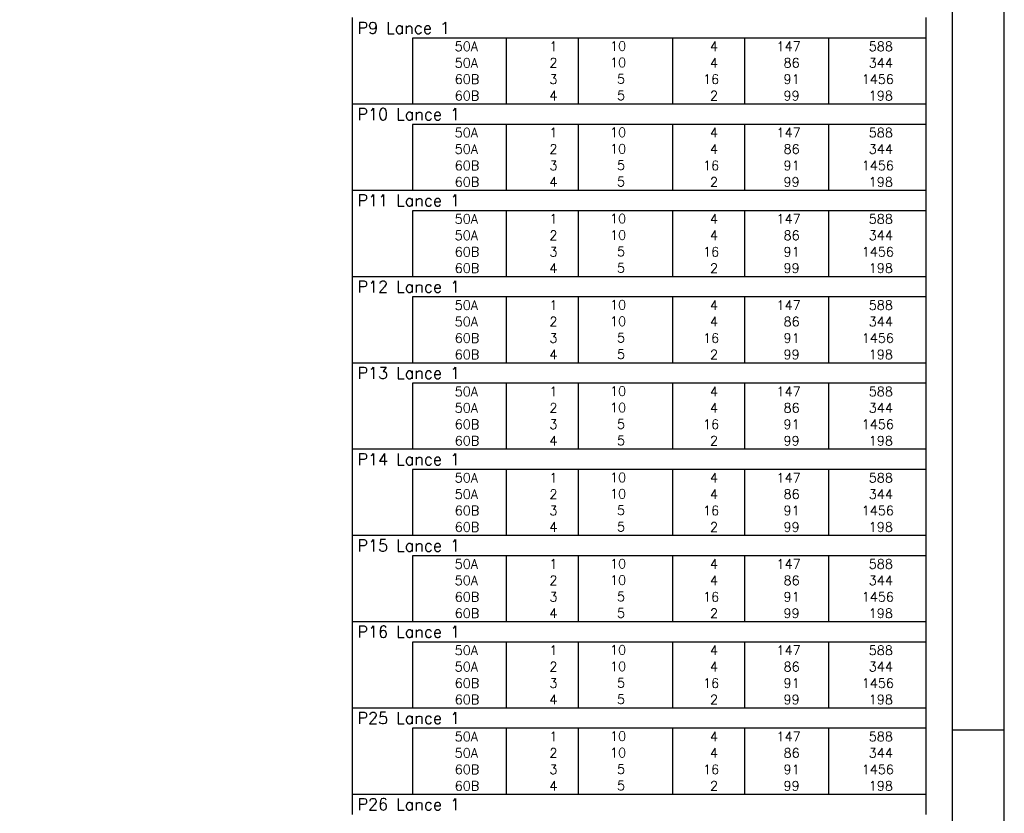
# Model space of a CAD drawing. Extents: x 0 to 84.1, y 0 to 59.4.
# Tile 8 of 9: x 65.2 to 84.1, y 28.1 to 43.3. Entities that reach past the tile are written whole.
import ezdxf

# ---------------------------------------------------------------- set-up
doc = ezdxf.new("R2010")
doc.units = 0
doc.layers.add('2', color=2, linetype='CONTINUOUS')
doc.styles.get("Standard").update_dxf_attribs({"font": 'ROMANS.SHX'})

msp = doc.modelspace()

# ---------------------------------------------------------------- linework, layer by layer
at = {"layer": '2', "linetype": 'CONTINUOUS'}
for p, q in [((84.100006, 0), (84.100006, 59.400002)), ((71.6, 42.965011), (71.6, 43.358761)), ((82.6, 42.965011), (82.6, 43.358761)), ((71.6, 42.650011), (71.6, 42.965011)), ((82.6, 42.965011), (72.75, 42.965011)), ((72.75, 42.965011), (72.75, 42.650011)), ((74.55, 42.965011), (74.55, 42.650011)), ((75.93, 42.965011), (75.93, 42.650011)), ((77.74, 42.965011), (77.74, 42.650011)), ((79.12, 42.965011), (79.12, 42.650011)), ((80.73, 42.965011), (80.73, 42.650011)), ((82.6, 42.650011), (82.6, 42.965011)), ((71.6, 42.335011), (71.6, 42.650011)), ((72.75, 42.650011), (72.75, 42.335011)), ((74.55, 42.650011), (74.55, 42.335011)), ((75.93, 42.650011), (75.93, 42.335011)), ((77.74, 42.650011), (77.74, 42.335011)), ((79.12, 42.650011), (79.12, 42.335011)), ((80.73, 42.650011), (80.73, 42.335011)), ((82.6, 42.335011), (82.6, 42.650011)), ((71.6, 42.020011), (71.6, 42.335011)), ((72.75, 42.335011), (72.75, 42.020011)), ((74.55, 42.335011), (74.55, 42.020011)), ((75.93, 42.335011), (75.93, 42.020011)), ((77.74, 42.335011), (77.74, 42.020011)), ((79.12, 42.335011), (79.12, 42.020011)), ((80.73, 42.335011), (80.73, 42.020011)), ((82.6, 42.020011), (82.6, 42.335011)), ((71.6, 41.705011), (71.6, 42.020011)), ((72.75, 42.020011), (72.75, 41.705011)), ((74.55, 42.020011), (74.55, 41.705011)), ((75.93, 42.020011), (75.93, 41.705011)), ((77.74, 42.020011), (77.74, 41.705011)), ((79.12, 42.020011), (79.12, 41.705011)), ((80.73, 42.020011), (80.73, 41.705011)), ((82.6, 41.705011), (82.6, 42.020011)), ((71.6, 41.311261), (71.6, 41.705011)), ((71.6, 41.705011), (82.6, 41.705011)), ((82.6, 41.311261), (82.6, 41.705011)), ((71.6, 40.996261), (71.6, 41.311261)), ((82.6, 41.311261), (72.75, 41.311261)), ((72.75, 41.311261), (72.75, 40.996261)), ((74.55, 41.311261), (74.55, 40.996261)), ((75.93, 41.311261), (75.93, 40.996261)), ((77.74, 41.311261), (77.74, 40.996261)), ((79.12, 41.311261), (79.12, 40.996261)), ((80.73, 41.311261), (80.73, 40.996261)), ((82.6, 40.996261), (82.6, 41.311261)), ((71.6, 40.681261), (71.6, 40.996261)), ((72.75, 40.996261), (72.75, 40.681261)), ((74.55, 40.996261), (74.55, 40.681261)), ((75.93, 40.996261), (75.93, 40.681261)), ((77.74, 40.996261), (77.74, 40.681261)), ((79.12, 40.996261), (79.12, 40.681261)), ((80.73, 40.996261), (80.73, 40.681261)), ((82.6, 40.681261), (82.6, 40.996261)), ((71.6, 40.366261), (71.6, 40.681261)), ((72.75, 40.681261), (72.75, 40.366261)), ((74.55, 40.681261), (74.55, 40.366261)), ((75.93, 40.681261), (75.93, 40.366261)), ((77.74, 40.681261), (77.74, 40.366261)), ((79.12, 40.681261), (79.12, 40.366261)), ((80.73, 40.681261), (80.73, 40.366261)), ((82.6, 40.366261), (82.6, 40.681261)), ((71.6, 40.051261), (71.6, 40.366261)), ((72.75, 40.366261), (72.75, 40.051261)), ((74.55, 40.366261), (74.55, 40.051261)), ((75.93, 40.366261), (75.93, 40.051261)), ((77.74, 40.366261), (77.74, 40.051261)), ((79.12, 40.366261), (79.12, 40.051261)), ((80.73, 40.366261), (80.73, 40.051261)), ((82.6, 40.051261), (82.6, 40.366261)), ((71.6, 39.657511), (71.6, 40.051261)), ((71.6, 40.051261), (82.6, 40.051261)), ((82.6, 39.657511), (82.6, 40.051261)), ((71.6, 39.342512), (71.6, 39.657511)), ((82.6, 39.657511), (72.75, 39.657511)), ((72.75, 39.657511), (72.75, 39.342512)), ((74.55, 39.657511), (74.55, 39.342512)), ((75.93, 39.657511), (75.93, 39.342512)), ((77.74, 39.657511), (77.74, 39.342512)), ((79.12, 39.657511), (79.12, 39.342512)), ((80.73, 39.657511), (80.73, 39.342512)), ((82.6, 39.342512), (82.6, 39.657511)), ((71.6, 39.027512), (71.6, 39.342512)), ((72.75, 39.342512), (72.75, 39.027512)), ((74.55, 39.342512), (74.55, 39.027512)), ((75.93, 39.342512), (75.93, 39.027512)), ((77.74, 39.342512), (77.74, 39.027512)), ((79.12, 39.342512), (79.12, 39.027512)), ((80.73, 39.342512), (80.73, 39.027512)), ((82.6, 39.027512), (82.6, 39.342512)), ((71.6, 38.712512), (71.6, 39.027512)), ((72.75, 39.027512), (72.75, 38.712512)), ((74.55, 39.027512), (74.55, 38.712512)), ((75.93, 39.027512), (75.93, 38.712512)), ((77.74, 39.027512), (77.74, 38.712512)), ((79.12, 39.027512), (79.12, 38.712512)), ((80.73, 39.027512), (80.73, 38.712512)), ((82.6, 38.712512), (82.6, 39.027512)), ((71.6, 38.397512), (71.6, 38.712512)), ((72.75, 38.712512), (72.75, 38.397512)), ((74.55, 38.712512), (74.55, 38.397512)), ((75.93, 38.712512), (75.93, 38.397512)), ((77.74, 38.712512), (77.74, 38.397512)), ((79.12, 38.712512), (79.12, 38.397512)), ((80.73, 38.712512), (80.73, 38.397512)), ((82.6, 38.397512), (82.6, 38.712512)), ((71.6, 38.003762), (71.6, 38.397512)), ((71.6, 38.397512), (82.6, 38.397512)), ((82.6, 38.003762), (82.6, 38.397512)), ((71.6, 37.688762), (71.6, 38.003762)), ((82.6, 38.003762), (72.75, 38.003762)), ((72.75, 38.003762), (72.75, 37.688762)), ((74.55, 38.003762), (74.55, 37.688762)), ((75.93, 38.003762), (75.93, 37.688762)), ((77.74, 38.003762), (77.74, 37.688762)), ((79.12, 38.003762), (79.12, 37.688762)), ((80.73, 38.003762), (80.73, 37.688762)), ((82.6, 37.688762), (82.6, 38.003762)), ((71.6, 37.373762), (71.6, 37.688762)), ((72.75, 37.688762), (72.75, 37.373762)), ((74.55, 37.688762), (74.55, 37.373762)), ((75.93, 37.688762), (75.93, 37.373762)), ((77.74, 37.688762), (77.74, 37.373762)), ((79.12, 37.688762), (79.12, 37.373762)), ((80.73, 37.688762), (80.73, 37.373762)), ((82.6, 37.373762), (82.6, 37.688762)), ((71.6, 37.058762), (71.6, 37.373762)), ((72.75, 37.373762), (72.75, 37.058762)), ((74.55, 37.373762), (74.55, 37.058762)), ((75.93, 37.373762), (75.93, 37.058762)), ((77.74, 37.373762), (77.74, 37.058762)), ((79.12, 37.373762), (79.12, 37.058762)), ((80.73, 37.373762), (80.73, 37.058762)), ((82.6, 37.058762), (82.6, 37.373762)), ((71.6, 36.743762), (71.6, 37.058762)), ((72.75, 37.058762), (72.75, 36.743762)), ((74.55, 37.058762), (74.55, 36.743762)), ((75.93, 37.058762), (75.93, 36.743762)), ((77.74, 37.058762), (77.74, 36.743762)), ((79.12, 37.058762), (79.12, 36.743762)), ((80.73, 37.058762), (80.73, 36.743762)), ((82.6, 36.743762), (82.6, 37.058762)), ((71.6, 36.350012), (71.6, 36.743762)), ((71.6, 36.743762), (82.6, 36.743762)), ((82.6, 36.350012), (82.6, 36.743762)), ((71.6, 36.035012), (71.6, 36.350012)), ((82.6, 36.350012), (72.75, 36.350012)), ((72.75, 36.350012), (72.75, 36.035012)), ((74.55, 36.350012), (74.55, 36.035012)), ((75.93, 36.350012), (75.93, 36.035012)), ((77.74, 36.350012), (77.74, 36.035012)), ((79.12, 36.350012), (79.12, 36.035012)), ((80.73, 36.350012), (80.73, 36.035012)), ((82.6, 36.035012), (82.6, 36.350012)), ((71.6, 35.720012), (71.6, 36.035012)), ((72.75, 36.035012), (72.75, 35.720012)), ((74.55, 36.035012), (74.55, 35.720012)), ((75.93, 36.035012), (75.93, 35.720012)), ((77.74, 36.035012), (77.74, 35.720012)), ((79.12, 36.035012), (79.12, 35.720012)), ((80.73, 36.035012), (80.73, 35.720012)), ((82.6, 35.720012), (82.6, 36.035012)), ((71.6, 35.405012), (71.6, 35.720012)), ((72.75, 35.720012), (72.75, 35.405012)), ((74.55, 35.720012), (74.55, 35.405012)), ((75.93, 35.720012), (75.93, 35.405012)), ((77.74, 35.720012), (77.74, 35.405012)), ((79.12, 35.720012), (79.12, 35.405012)), ((80.73, 35.720012), (80.73, 35.405012)), ((82.6, 35.405012), (82.6, 35.720012)), ((71.6, 35.090013), (71.6, 35.405012)), ((72.75, 35.405012), (72.75, 35.090013)), ((74.55, 35.405012), (74.55, 35.090013)), ((75.93, 35.405012), (75.93, 35.090013)), ((77.74, 35.405012), (77.74, 35.090013)), ((79.12, 35.405012), (79.12, 35.090013)), ((80.73, 35.405012), (80.73, 35.090013)), ((82.6, 35.090013), (82.6, 35.405012)), ((71.6, 34.696263), (71.6, 35.090013)), ((71.6, 35.090013), (82.6, 35.090013)), ((82.6, 34.696263), (82.6, 35.090013)), ((71.6, 34.381263), (71.6, 34.696263)), ((82.6, 34.696263), (72.75, 34.696263)), ((72.75, 34.696263), (72.75, 34.381263)), ((74.55, 34.696263), (74.55, 34.381263)), ((75.93, 34.696263), (75.93, 34.381263)), ((77.74, 34.696263), (77.74, 34.381263)), ((79.12, 34.696263), (79.12, 34.381263)), ((80.73, 34.696263), (80.73, 34.381263)), ((82.6, 34.381263), (82.6, 34.696263)), ((71.6, 34.066263), (71.6, 34.381263)), ((72.75, 34.381263), (72.75, 34.066263)), ((74.55, 34.381263), (74.55, 34.066263)), ((75.93, 34.381263), (75.93, 34.066263)), ((77.74, 34.381263), (77.74, 34.066263)), ((79.12, 34.381263), (79.12, 34.066263)), ((80.73, 34.381263), (80.73, 34.066263)), ((82.6, 34.066263), (82.6, 34.381263)), ((71.6, 33.751263), (71.6, 34.066263)), ((72.75, 34.066263), (72.75, 33.751263)), ((74.55, 34.066263), (74.55, 33.751263)), ((75.93, 34.066263), (75.93, 33.751263)), ((77.74, 34.066263), (77.74, 33.751263)), ((79.12, 34.066263), (79.12, 33.751263)), ((80.73, 34.066263), (80.73, 33.751263)), ((82.6, 33.751263), (82.6, 34.066263)), ((71.6, 33.436263), (71.6, 33.751263)), ((72.75, 33.751263), (72.75, 33.436263)), ((74.55, 33.751263), (74.55, 33.436263)), ((75.93, 33.751263), (75.93, 33.436263)), ((77.74, 33.751263), (77.74, 33.436263)), ((79.12, 33.751263), (79.12, 33.436263)), ((80.73, 33.751263), (80.73, 33.436263)), ((82.6, 33.436263), (82.6, 33.751263)), ((71.6, 33.042513), (71.6, 33.436263)), ((71.6, 33.436263), (82.6, 33.436263)), ((82.6, 33.042513), (82.6, 33.436263)), ((71.6, 32.727513), (71.6, 33.042513)), ((82.6, 33.042513), (72.75, 33.042513)), ((72.75, 33.042513), (72.75, 32.727513)), ((74.55, 33.042513), (74.55, 32.727513)), ((75.93, 33.042513), (75.93, 32.727513)), ((77.74, 33.042513), (77.74, 32.727513)), ((79.12, 33.042513), (79.12, 32.727513)), ((80.73, 33.042513), (80.73, 32.727513)), ((82.6, 32.727513), (82.6, 33.042513)), ((71.6, 32.412513), (71.6, 32.727513)), ((72.75, 32.727513), (72.75, 32.412513)), ((74.55, 32.727513), (74.55, 32.412513)), ((75.93, 32.727513), (75.93, 32.412513)), ((77.74, 32.727513), (77.74, 32.412513)), ((79.12, 32.727513), (79.12, 32.412513)), ((80.73, 32.727513), (80.73, 32.412513)), ((82.6, 32.412513), (82.6, 32.727513)), ((71.6, 32.097513), (71.6, 32.412513)), ((72.75, 32.412513), (72.75, 32.097513)), ((74.55, 32.412513), (74.55, 32.097513)), ((75.93, 32.412513), (75.93, 32.097513)), ((77.74, 32.412513), (77.74, 32.097513)), ((79.12, 32.412513), (79.12, 32.097513)), ((80.73, 32.412513), (80.73, 32.097513)), ((82.6, 32.097513), (82.6, 32.412513)), ((71.6, 31.782513), (71.6, 32.097513)), ((72.75, 32.097513), (72.75, 31.782513)), ((74.55, 32.097513), (74.55, 31.782513)), ((75.93, 32.097513), (75.93, 31.782513)), ((77.74, 32.097513), (77.74, 31.782513)), ((79.12, 32.097513), (79.12, 31.782513)), ((80.73, 32.097513), (80.73, 31.782513)), ((82.6, 31.782513), (82.6, 32.097513)), ((71.6, 31.388763), (71.6, 31.782513)), ((71.6, 31.782513), (82.6, 31.782513)), ((82.6, 31.388763), (82.6, 31.782513)), ((71.6, 31.073763), (71.6, 31.388763)), ((82.6, 31.388763), (72.75, 31.388763)), ((72.75, 31.388763), (72.75, 31.073763)), ((74.55, 31.388763), (74.55, 31.073763)), ((75.93, 31.388763), (75.93, 31.073763)), ((77.74, 31.388763), (77.74, 31.073763)), ((79.12, 31.388763), (79.12, 31.073763)), ((80.73, 31.388763), (80.73, 31.073763)), ((82.6, 31.073763), (82.6, 31.388763)), ((71.6, 30.758763), (71.6, 31.073763)), ((72.75, 31.073763), (72.75, 30.758763)), ((74.55, 31.073763), (74.55, 30.758763)), ((75.93, 31.073763), (75.93, 30.758763)), ((77.74, 31.073763), (77.74, 30.758763)), ((79.12, 31.073763), (79.12, 30.758763)), ((80.73, 31.073763), (80.73, 30.758763)), ((82.6, 30.758763), (82.6, 31.073763)), ((71.6, 30.443764), (71.6, 30.758763)), ((72.75, 30.758763), (72.75, 30.443764)), ((74.55, 30.758763), (74.55, 30.443764)), ((75.93, 30.758763), (75.93, 30.443764)), ((77.74, 30.758763), (77.74, 30.443764)), ((79.12, 30.758763), (79.12, 30.443764)), ((80.73, 30.758763), (80.73, 30.443764)), ((82.6, 30.443764), (82.6, 30.758763)), ((71.6, 30.128764), (71.6, 30.443764)), ((72.75, 30.443764), (72.75, 30.128764)), ((74.55, 30.443764), (74.55, 30.128764)), ((75.93, 30.443764), (75.93, 30.128764)), ((77.74, 30.443764), (77.74, 30.128764)), ((79.12, 30.443764), (79.12, 30.128764)), ((80.73, 30.443764), (80.73, 30.128764)), ((82.6, 30.128764), (82.6, 30.443764)), ((71.6, 29.735014), (71.6, 30.128764)), ((71.6, 30.128764), (82.6, 30.128764)), ((82.6, 29.735014), (82.6, 30.128764)), ((71.6, 29.420014), (71.6, 29.735014)), ((82.6, 29.735014), (72.75, 29.735014)), ((72.75, 29.735014), (72.75, 29.420014)), ((74.55, 29.735014), (74.55, 29.420014)), ((75.93, 29.735014), (75.93, 29.420014)), ((77.74, 29.735014), (77.74, 29.420014)), ((79.12, 29.735014), (79.12, 29.420014)), ((80.73, 29.735014), (80.73, 29.420014)), ((82.6, 29.420014), (82.6, 29.735014)), ((84.100006, 29.700001), (83.100006, 29.700001)), ((71.6, 29.105014), (71.6, 29.420014)), ((72.75, 29.420014), (72.75, 29.105014)), ((74.55, 29.420014), (74.55, 29.105014)), ((75.93, 29.420014), (75.93, 29.105014)), ((77.74, 29.420014), (77.74, 29.105014)), ((79.12, 29.420014), (79.12, 29.105014)), ((80.73, 29.420014), (80.73, 29.105014)), ((82.6, 29.105014), (82.6, 29.420014)), ((71.6, 28.790014), (71.6, 29.105014)), ((72.75, 29.105014), (72.75, 28.790014)), ((74.55, 29.105014), (74.55, 28.790014)), ((75.93, 29.105014), (75.93, 28.790014)), ((77.74, 29.105014), (77.74, 28.790014)), ((79.12, 29.105014), (79.12, 28.790014)), ((80.73, 29.105014), (80.73, 28.790014)), ((82.6, 28.790014), (82.6, 29.105014)), ((71.6, 28.475014), (71.6, 28.790014)), ((72.75, 28.790014), (72.75, 28.475014)), ((74.55, 28.790014), (74.55, 28.475014)), ((75.93, 28.790014), (75.93, 28.475014)), ((77.74, 28.790014), (77.74, 28.475014)), ((79.12, 28.790014), (79.12, 28.475014)), ((80.73, 28.790014), (80.73, 28.475014)), ((82.6, 28.475014), (82.6, 28.790014)), ((71.6, 28.081264), (71.6, 28.475014)), ((71.6, 28.475014), (82.6, 28.475014)), ((82.6, 28.081264), (82.6, 28.475014))]:
    msp.add_line(p, q, dxfattribs=at)
msp.add_lwpolyline([(83.100006, 1), (2.5, 1), (2.5, 58.400002), (83.100006, 58.400002), (83.100006, 1)], dxfattribs=at)

# ---------------------------------------------------------------- texts
for s, height, p in [('P9 Lance 1', 0.225, (71.695798, 43.049386)), ('     50A', 0.18, (72.889661, 42.717511)), ('  1', 0.18, (75.13, 42.717511)), ('   10  ', 0.18, (76.136543, 42.72295)), ('    4', 0.18, (77.92, 42.717511)), ('   147', 0.18, (79.33, 42.717511)), ('    588', 0.18, (80.963622, 42.717511)), ('     50A', 0.18, (72.889661, 42.402511)), ('  2', 0.18, (75.13, 42.402511)), ('   10  ', 0.18, (76.136543, 42.40795)), ('    4', 0.18, (77.92, 42.402511)), ('    86', 0.18, (79.33, 42.402511)), ('    344', 0.18, (80.963622, 42.402511)), ('     60B', 0.18, (72.889661, 42.087511)), ('  3', 0.18, (75.13, 42.087511)), ('    5  ', 0.18, (76.136543, 42.09295)), ('   16', 0.18, (77.92, 42.087511)), ('    91', 0.18, (79.33, 42.087511)), ('   1456', 0.18, (80.963622, 42.087511)), ('     60B', 0.18, (72.889661, 41.772511)), ('  4', 0.18, (75.13, 41.772511)), ('    5  ', 0.18, (76.136543, 41.77795)), ('    2', 0.18, (77.92, 41.772511)), ('    99', 0.18, (79.33, 41.772511)), ('    198', 0.18, (80.963622, 41.772511)), ('P10 Lance 1', 0.225, (71.695798, 41.395636)), ('     50A', 0.18, (72.889661, 41.063761)), ('  1', 0.18, (75.13, 41.063761)), ('   10  ', 0.18, (76.136543, 41.069201)), ('    4', 0.18, (77.92, 41.063761)), ('   147', 0.18, (79.33, 41.063761)), ('    588', 0.18, (80.963622, 41.063761)), ('     50A', 0.18, (72.889661, 40.748761)), ('  2', 0.18, (75.13, 40.748761)), ('   10  ', 0.18, (76.136543, 40.754201)), ('    4', 0.18, (77.92, 40.748761)), ('    86', 0.18, (79.33, 40.748761)), ('    344', 0.18, (80.963622, 40.748761)), ('     60B', 0.18, (72.889661, 40.433761)), ('  3', 0.18, (75.13, 40.433761)), ('    5  ', 0.18, (76.136543, 40.439201)), ('   16', 0.18, (77.92, 40.433761)), ('    91', 0.18, (79.33, 40.433761)), ('   1456', 0.18, (80.963622, 40.433761)), ('     60B', 0.18, (72.889661, 40.118761)), ('  4', 0.18, (75.13, 40.118761)), ('    5  ', 0.18, (76.136543, 40.124201)), ('    2', 0.18, (77.92, 40.118761)), ('    99', 0.18, (79.33, 40.118761)), ('    198', 0.18, (80.963622, 40.118761)), ('P11 Lance 1', 0.225, (71.695798, 39.741886)), ('     50A', 0.18, (72.889661, 39.410011)), ('  1', 0.18, (75.13, 39.410011)), ('   10  ', 0.18, (76.136543, 39.415451)), ('    4', 0.18, (77.92, 39.410011)), ('   147', 0.18, (79.33, 39.410011)), ('    588', 0.18, (80.963622, 39.410011)), ('     50A', 0.18, (72.889661, 39.095011)), ('  2', 0.18, (75.13, 39.095011)), ('   10  ', 0.18, (76.136543, 39.100451)), ('    4', 0.18, (77.92, 39.095011)), ('    86', 0.18, (79.33, 39.095011)), ('    344', 0.18, (80.963622, 39.095011)), ('     60B', 0.18, (72.889661, 38.780012)), ('  3', 0.18, (75.13, 38.780012)), ('    5  ', 0.18, (76.136543, 38.785451)), ('   16', 0.18, (77.92, 38.780012)), ('    91', 0.18, (79.33, 38.780012)), ('   1456', 0.18, (80.963622, 38.780012)), ('     60B', 0.18, (72.889661, 38.465012)), ('  4', 0.18, (75.13, 38.465012)), ('    5  ', 0.18, (76.136543, 38.470451)), ('    2', 0.18, (77.92, 38.465012)), ('    99', 0.18, (79.33, 38.465012)), ('    198', 0.18, (80.963622, 38.465012)), ('P12 Lance 1', 0.225, (71.695798, 38.088137)), ('     50A', 0.18, (72.889661, 37.756262)), ('  1', 0.18, (75.13, 37.756262)), ('   10  ', 0.18, (76.136543, 37.761701)), ('    4', 0.18, (77.92, 37.756262)), ('   147', 0.18, (79.33, 37.756262)), ('    588', 0.18, (80.963622, 37.756262)), ('     50A', 0.18, (72.889661, 37.441262)), ('  2', 0.18, (75.13, 37.441262)), ('   10  ', 0.18, (76.136543, 37.446701)), ('    4', 0.18, (77.92, 37.441262)), ('    86', 0.18, (79.33, 37.441262)), ('    344', 0.18, (80.963622, 37.441262)), ('     60B', 0.18, (72.889661, 37.126262)), ('  3', 0.18, (75.13, 37.126262)), ('    5  ', 0.18, (76.136543, 37.131701)), ('   16', 0.18, (77.92, 37.126262)), ('    91', 0.18, (79.33, 37.126262)), ('   1456', 0.18, (80.963622, 37.126262)), ('     60B', 0.18, (72.889661, 36.811262)), ('  4', 0.18, (75.13, 36.811262)), ('    5  ', 0.18, (76.136543, 36.816702)), ('    2', 0.18, (77.92, 36.811262)), ('    99', 0.18, (79.33, 36.811262)), ('    198', 0.18, (80.963622, 36.811262)), ('P13 Lance 1', 0.225, (71.695798, 36.434387)), ('     50A', 0.18, (72.889661, 36.102512)), ('  1', 0.18, (75.13, 36.102512)), ('   10  ', 0.18, (76.136543, 36.107952)), ('    4', 0.18, (77.92, 36.102512)), ('   147', 0.18, (79.33, 36.102512)), ('    588', 0.18, (80.963622, 36.102512)), ('     50A', 0.18, (72.889661, 35.787512)), ('  2', 0.18, (75.13, 35.787512)), ('   10  ', 0.18, (76.136543, 35.792952)), ('    4', 0.18, (77.92, 35.787512)), ('    86', 0.18, (79.33, 35.787512)), ('    344', 0.18, (80.963622, 35.787512)), ('     60B', 0.18, (72.889661, 35.472512)), ('  3', 0.18, (75.13, 35.472512)), ('    5  ', 0.18, (76.136543, 35.477952)), ('   16', 0.18, (77.92, 35.472512)), ('    91', 0.18, (79.33, 35.472512)), ('   1456', 0.18, (80.963622, 35.472512)), ('     60B', 0.18, (72.889661, 35.157512)), ('  4', 0.18, (75.13, 35.157512)), ('    5  ', 0.18, (76.136543, 35.162952)), ('    2', 0.18, (77.92, 35.157512)), ('    99', 0.18, (79.33, 35.157512)), ('    198', 0.18, (80.963622, 35.157512)), ('P14 Lance 1', 0.225, (71.695798, 34.780638)), ('     50A', 0.18, (72.889661, 34.448762)), ('  1', 0.18, (75.13, 34.448762)), ('   10  ', 0.18, (76.136543, 34.454202)), ('    4', 0.18, (77.92, 34.448762)), ('   147', 0.18, (79.33, 34.448762)), ('    588', 0.18, (80.963622, 34.448762)), ('     50A', 0.18, (72.889661, 34.133763)), ('  2', 0.18, (75.13, 34.133763)), ('   10  ', 0.18, (76.136543, 34.139202)), ('    4', 0.18, (77.92, 34.133763)), ('    86', 0.18, (79.33, 34.133763)), ('    344', 0.18, (80.963622, 34.133763)), ('     60B', 0.18, (72.889661, 33.818763)), ('  3', 0.18, (75.13, 33.818763)), ('    5  ', 0.18, (76.136543, 33.824202)), ('   16', 0.18, (77.92, 33.818763)), ('    91', 0.18, (79.33, 33.818763)), ('   1456', 0.18, (80.963622, 33.818763)), ('     60B', 0.18, (72.889661, 33.503763)), ('  4', 0.18, (75.13, 33.503763)), ('    5  ', 0.18, (76.136543, 33.509202)), ('    2', 0.18, (77.92, 33.503763)), ('    99', 0.18, (79.33, 33.503763)), ('    198', 0.18, (80.963622, 33.503763)), ('P15 Lance 1', 0.225, (71.695798, 33.126888)), ('     50A', 0.18, (72.889661, 32.795013)), ('  1', 0.18, (75.13, 32.795013)), ('   10  ', 0.18, (76.136543, 32.800452)), ('    4', 0.18, (77.92, 32.795013)), ('   147', 0.18, (79.33, 32.795013)), ('    588', 0.18, (80.963622, 32.795013)), ('   10  ', 0.18, (76.136543, 32.485452)), ('     50A', 0.18, (72.889661, 32.480013)), ('  2', 0.18, (75.13, 32.480013)), ('    4', 0.18, (77.92, 32.480013)), ('    86', 0.18, (79.33, 32.480013)), ('    344', 0.18, (80.963622, 32.480013)), ('     60B', 0.18, (72.889661, 32.165013)), ('  3', 0.18, (75.13, 32.165013)), ('    5  ', 0.18, (76.136543, 32.170453)), ('   16', 0.18, (77.92, 32.165013)), ('    91', 0.18, (79.33, 32.165013)), ('   1456', 0.18, (80.963622, 32.165013)), ('     60B', 0.18, (72.889661, 31.850013)), ('  4', 0.18, (75.13, 31.850013)), ('    5  ', 0.18, (76.136543, 31.855453)), ('    2', 0.18, (77.92, 31.850013)), ('    99', 0.18, (79.33, 31.850013)), ('    198', 0.18, (80.963622, 31.850013)), ('P16 Lance 1', 0.225, (71.695798, 31.473138)), ('     50A', 0.18, (72.889661, 31.141263)), ('  1', 0.18, (75.13, 31.141263)), ('   10  ', 0.18, (76.136543, 31.146703)), ('    4', 0.18, (77.92, 31.141263)), ('   147', 0.18, (79.33, 31.141263)), ('    588', 0.18, (80.963622, 31.141263)), ('     50A', 0.18, (72.889661, 30.826263)), ('  2', 0.18, (75.13, 30.826263)), ('   10  ', 0.18, (76.136543, 30.831703)), ('    4', 0.18, (77.92, 30.826263)), ('    86', 0.18, (79.33, 30.826263)), ('    344', 0.18, (80.963622, 30.826263)), ('     60B', 0.18, (72.889661, 30.511263)), ('  3', 0.18, (75.13, 30.511263)), ('    5  ', 0.18, (76.136543, 30.516703)), ('   16', 0.18, (77.92, 30.511263)), ('    91', 0.18, (79.33, 30.511263)), ('   1456', 0.18, (80.963622, 30.511263)), ('     60B', 0.18, (72.889661, 30.196263)), ('  4', 0.18, (75.13, 30.196263)), ('    5  ', 0.18, (76.136543, 30.201703)), ('    2', 0.18, (77.92, 30.196263)), ('    99', 0.18, (79.33, 30.196263)), ('    198', 0.18, (80.963622, 30.196263)), ('P25 Lance 1', 0.225, (71.695798, 29.819389)), ('     50A', 0.18, (72.889661, 29.487514)), ('  1', 0.18, (75.13, 29.487514)), ('   10  ', 0.18, (76.136543, 29.492953)), ('    4', 0.18, (77.92, 29.487514)), ('   147', 0.18, (79.33, 29.487514)), ('    588', 0.18, (80.963622, 29.487514)), ('     50A', 0.18, (72.889661, 29.172514)), ('  2', 0.18, (75.13, 29.172514)), ('   10  ', 0.18, (76.136543, 29.177953)), ('    4', 0.18, (77.92, 29.172514)), ('    86', 0.18, (79.33, 29.172514)), ('    344', 0.18, (80.963622, 29.172514)), ('     60B', 0.18, (72.889661, 28.857514)), ('  3', 0.18, (75.13, 28.857514)), ('    5  ', 0.18, (76.136543, 28.862953)), ('   16', 0.18, (77.92, 28.857514)), ('    91', 0.18, (79.33, 28.857514)), ('   1456', 0.18, (80.963622, 28.857514)), ('     60B', 0.18, (72.889661, 28.542514)), ('  4', 0.18, (75.13, 28.542514)), ('    5  ', 0.18, (76.136543, 28.547953)), ('    2', 0.18, (77.92, 28.542514)), ('    99', 0.18, (79.33, 28.542514)), ('    198', 0.18, (80.963622, 28.542514)), ('P26 Lance 1', 0.225, (71.695798, 28.165639))]:
    msp.add_text(s, height=height, dxfattribs=at).set_placement(p)

doc.saveas('drawing.dxf')
